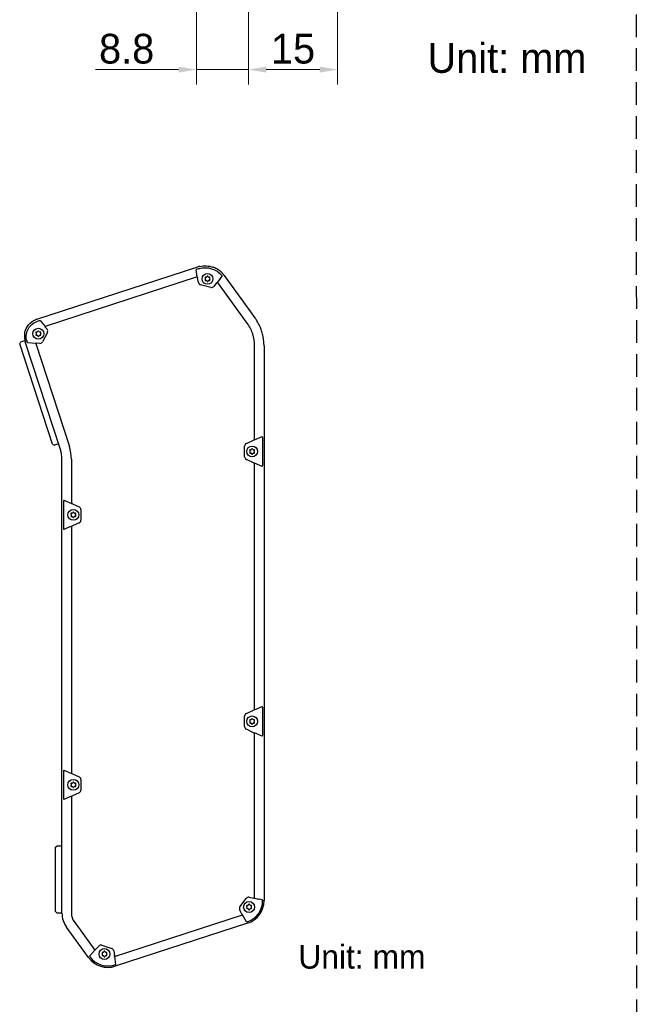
# Model space of a CAD drawing. Header units: millimetres. Extents: x 2329 to 5782, y 1296 to 2780.
# Tile 72 of 123: x 3597 to 3701, y 2016 to 2182. Entities that reach past the tile are written whole.
import ezdxf

# ---------------------------------------------------------------- set-up
doc = ezdxf.new("R2010")
doc.units = ezdxf.units.MM
doc.header["$LTSCALE"] = 0.3
doc.linetypes.add('DASHED', pattern=[19.05, 12.7, -6.35])
for name, color, linetype in [('00_COMPONENTS', 7, 'Continuous'), ('3D-LASER_DXF_DIMENSION', 7, 'Continuous'), ('50_ALL_DETAILS', 7, 'Continuous')]:
    doc.layers.add(name, color=color, linetype=linetype)
doc.styles.add('1）', font='兰亭黑 GBK.TTF', dxfattribs={"height": 5})
doc.styles.add('3', font='兰亭黑 GBK.TTF', dxfattribs={"height": 4})
doc.styles.add('尺寸值样式', font='兰亭黑 GBK.TTF', dxfattribs={"height": 4})
doc.dimstyles.new('1直线标注', dxfattribs={"dimtxt": 4, "dimasz": 3, "dimexe": 2.5, "dimexo": 0, "dimtad": 1, "dimdec": 1, "dimdsep": 46, "dimtxsty": '尺寸值样式', "dimcen": 0, "dimclrd": 8, "dimclre": 8, "dimclrt": 7, "dimadec": 0, "dimazin": 0, "dimtp": 0.001, "dimtm": 0.001, "dimtfac": 1, "dimtdec": 1, "dimtmove": 0, "dimatfit": 0, "dimldrblk": '_FILLED', "dimfxl": 1, "dimtolj": 1, "dimlwd": 15, "dimlwe": 15, "dimarcsym": 0})

# ---------------------------------------------------------------- blocks, each defined once
blk = doc.blocks.new('*D176')
at = {"layer": '3D-LASER_DXF_DIMENSION', "color": 8, "lineweight": 15}
for p, q in [((3635.74, 2297.67), (3635.74, 2170.62)), ((3650.74, 2297.67), (3650.74, 2170.62)), ((3647.74, 2173.12), (3638.74, 2173.12))]:
    blk.add_line(p, q, dxfattribs=at)
at = {"layer": '3D-LASER_DXF_DIMENSION', "color": 8}
for points in [[(3638.74, 2173.62), (3638.74, 2172.62), (3635.74, 2173.12)], [(3647.74, 2172.62), (3647.74, 2173.62), (3650.74, 2173.12)]]:
    blk.add_solid(points, dxfattribs=at)
at = {"layer": 'Defpoints', "color": 0}
for p in [(3635.74, 2297.67), (3650.74, 2297.67), (3635.74, 2173.12)]:
    blk.add_point(p, dxfattribs=at)
at = {"layer": '3D-LASER_DXF_DIMENSION', "color": 7, "insert": (3643.25, 2179.14), "char_height": 5, "attachment_point": 2, "style": '1）'}
blk.add_mtext('\\A1;15', dxfattribs=at)
blk = doc.blocks.new('_FILLED')
at = {"color": 0, "linetype": 'ByBlock'}
blk.add_solid([(0, 0), (-1, 0.167), (-1, -0.167)], dxfattribs=at)
blk = doc.blocks.new('*D180')
at = {"layer": '3D-LASER_DXF_DIMENSION', "color": 8, "lineweight": 15}
for p, q in [((3635.74, 2297.67), (3635.74, 2170.62)), ((3626.99, 2186.8), (3626.99, 2170.62)), ((3623.99, 2173.12), (3609.98, 2173.12)), ((3626.99, 2173.12), (3635.74, 2173.12)), ((3638.74, 2173.12), (3641.74, 2173.12))]:
    blk.add_line(p, q, dxfattribs=at)
at = {"layer": '3D-LASER_DXF_DIMENSION', "color": 8}
for points in [[(3623.99, 2172.62), (3623.99, 2173.62), (3626.99, 2173.12)], [(3638.74, 2173.62), (3638.74, 2172.62), (3635.74, 2173.12)]]:
    blk.add_solid(points, dxfattribs=at)
at = {"layer": 'Defpoints', "color": 0}
for p in [(3635.74, 2297.67), (3626.99, 2186.8), (3635.74, 2173.12)]:
    blk.add_point(p, dxfattribs=at)
at = {"layer": '3D-LASER_DXF_DIMENSION', "color": 7, "insert": (3610.6, 2179.14), "char_height": 5, "attachment_point": 1, "style": '1）'}
blk.add_mtext('\\A1;8.8', dxfattribs=at)

msp = doc.modelspace()

# ---------------------------------------------------------------- linework, layer by layer
at = {"linetype": 'DASHED'}
msp.add_line((3700.90012, 2742.48551), (3701.18917, 1327.85487), dxfattribs=at)
at = {"layer": '00_COMPONENTS'}
for p, q in [((3600.11632, 2131.11099), (3627.2121, 2139.91494)), ((3627.1326, 2138.23077), (3626.92153, 2139.43077)), ((3627.30425, 2139.62278), (3627.04835, 2139.53963)), ((3627.20499, 2139.91263), (3627.21212, 2139.91488)), ((3627.1326, 2138.23077), (3601.51564, 2129.90731)), ((3627.32352, 2137.28853), (3627.17427, 2138.05637)), ((3630.39171, 2137.23855), (3629.90997, 2136.64366)), ((3630.9778, 2137.9603), (3630.51876, 2137.36778)), ((3635.55261, 2130.43927), (3630.51876, 2137.36778)), ((3631.27996, 2138.35613), (3630.97675, 2137.95955)), ((3631.6744, 2138.46043), (3636.83396, 2131.3589)), ((3629.40941, 2136.47617), (3627.68686, 2136.90565)), ((3600.22361, 2130.78073), (3600.59445, 2130.90126)), ((3600.70716, 2130.89914), (3601.51564, 2129.90731)), ((3601.90951, 2128.90458), (3601.10355, 2127.32279)), ((3601.6091, 2129.74974), (3601.85892, 2129.42999)), ((3597.24622, 2127.00005), (3597.41702, 2127.33628)), ((3597.41702, 2127.33628), (3598.11418, 2127.56375)), ((3604.10272, 2109.20926), (3598.19125, 2127.32754)), ((3598.54685, 2127.13319), (3598.45328, 2127.41997)), ((3602.7674, 2110.07798), (3597.24622, 2127.00005)), ((3599.94946, 2127.05675), (3598.585, 2127.13111)), ((3599.94946, 2127.05675), (3605.61192, 2109.70167)), ((3600.64875, 2127.05489), (3600.12449, 2127.0732)), ((3636.77827, 2110.81779), (3636.77827, 2126.65768)), ((3638.36577, 2126.64646), (3638.36577, 2033.30688)), ((3635.39152, 2110.20422), (3636.60677, 2110.77091)), ((3636.77827, 2110.81779), (3638.05216, 2111.38237)), ((3638.13945, 2106.56885), (3638.13945, 2111.17396)), ((3602.7674, 2110.07798), (3603.10363, 2109.90718)), ((3603.80079, 2110.13465), (3603.10363, 2109.90718)), ((3635.10791, 2107.98376), (3635.10791, 2109.75905)), ((3604.36577, 2031.18442), (3604.36577, 2107.55497)), ((3605.95327, 2107.55497), (3605.95327, 2100.10582)), ((3636.60677, 2106.97191), (3635.39152, 2107.53859)), ((3638.05259, 2106.36026), (3636.77827, 2106.92502)), ((3636.77827, 2065.40113), (3636.77827, 2106.92502)), ((3604.67895, 2100.67059), (3605.95327, 2100.10582)), ((3604.59209, 2100.462), (3604.59209, 2095.94083)), ((3606.12476, 2100.05894), (3607.25002, 2099.53422)), ((3607.53363, 2099.08905), (3607.53363, 2097.31376)), ((3605.95327, 2096.29699), (3604.6794, 2095.73243)), ((3605.95327, 2096.29699), (3605.95327, 2054.68582)), ((3607.25002, 2096.86859), (3606.12476, 2096.34388)), ((3636.77827, 2065.40113), (3638.05216, 2065.9657)), ((3635.10791, 2062.5671), (3635.10791, 2064.34238)), ((3635.39152, 2064.78756), (3636.60677, 2065.35424)), ((3638.13945, 2061.15218), (3638.13945, 2065.75729)), ((3636.60677, 2061.55524), (3635.39152, 2062.12193)), ((3638.05259, 2060.94359), (3636.77827, 2061.50836)), ((3636.77827, 2033.7044), (3636.77827, 2061.50836)), ((3604.59209, 2055.042), (3604.59209, 2050.52083)), ((3604.67895, 2055.25059), (3605.95327, 2054.68582)), ((3606.12476, 2054.63894), (3607.25002, 2054.11422)), ((3607.53363, 2053.66905), (3607.53363, 2051.89376)), ((3607.25002, 2051.44859), (3606.12476, 2050.92388)), ((3605.95327, 2050.87699), (3604.67938, 2050.31242)), ((3605.95327, 2050.87699), (3605.95327, 2031.18442)), ((3603.26577, 2042.27474), (3603.53244, 2042.54141)), ((3603.26577, 2031.47474), (3603.26577, 2042.27474)), ((3603.53244, 2042.54141), (3604.36577, 2042.54141)), ((3634.3164, 2032.24264), (3635.35988, 2033.67888)), ((3635.85099, 2033.87233), (3636.60677, 2033.72542)), ((3636.75964, 2033.7068), (3636.77827, 2033.7044)), ((3638.13111, 2033.30688), (3638.36577, 2033.30688)), ((3603.26577, 2031.47474), (3603.53244, 2031.20807)), ((3604.36577, 2031.20807), (3603.53244, 2031.20807)), ((3634.65607, 2031.04487), (3634.28417, 2031.71579)), ((3606.41401, 2029.76639), (3609.89595, 2024.97391)), ((3613.20792, 2023.89562), (3634.72905, 2030.88826)), ((3635.60184, 2029.50266), (3613.31984, 2022.2628)), ((3634.66452, 2031.02649), (3634.65607, 2031.04487)), ((3635.39616, 2029.74083), (3634.72905, 2030.88826)), ((3608.84771, 2023.71588), (3605.1297, 2028.83328)), ((3609.02788, 2024.01697), (3609.89595, 2024.97391)), ((3610.00748, 2025.078), (3610.02234, 2025.09171)), ((3610.02234, 2025.09171), (3610.54591, 2025.65317)), ((3611.05694, 2025.78533), (3612.74533, 2025.23674)), ((3613.08108, 2024.82945), (3613.17491, 2024.06522)), ((3613.20444, 2023.91409), (3613.20792, 2023.89562)), ((3613.20792, 2023.89562), (3613.34343, 2022.5677))]:
    msp.add_line(p, q, dxfattribs=at)
for centre in [(3628.85244, 2137.91141), (3600.38577, 2128.68474), (3636.36577, 2108.87141), (3606.27577, 2098.20141), (3636.36577, 2063.45474), (3606.27577, 2052.78141), (3635.85577, 2032.22141), (3611.51244, 2024.31474)]:
    msp.add_circle(centre, 0.91667, dxfattribs=at)
for centre, radius, start, end in [((3628.44023, 2136.1056), 4.00242, 102.9317777, 107.8692191), ((3628.43885, 2136.10651), 4.00154, 68.5453303, 70.4983253), ((3628.43535, 2136.10015), 4.00874, 57.4601954, 68.5319716), ((3628.44005, 2136.10916), 3.99861, 56.6296425, 57.4475446), ((3628.43201, 2136.09927), 4.0113, 44.2987081, 56.6113824), ((3628.43935, 2136.10815), 3.99984, 44.1097077, 44.2811862), ((3628.43894, 2136.10776), 4.00041, 41.7310074, 44.1096124), ((3628.44032, 2136.109), 3.99856, 40.7368946, 41.7308724), ((3640.2806, 2141.27985), 13.49692, 193.0563449, 193.8175441), ((3627.80569, 2137.38226), 0.49119, 191, 256), ((3628.3948, 2137.91141), 0.12406, 325.3043116, 34.6956884), ((3628.60042, 2138.34792), 0.16264, 267.192501, 332.8074989), ((3628.60554, 2137.48376), 0.15406, 26.7657738, 93.2342262), ((3629.09934, 2138.33905), 0.15406, 206.7657738, 273.2342262), ((3629.08125, 2137.51509), 0.12406, 85.3043116, 154.6956884), ((3629.35648, 2137.91141), 0.16264, 147.1925011, 212.807499), ((3620.79402, 2146.80211), 13.54907, 315.1020293, 315.8683727), ((3628.44134, 2136.10989), 3.9972, 40.3968801, 40.7368558), ((3628.43921, 2136.10809), 3.99999, 38.9928787, 40.3966923), ((3628.43713, 2136.1064), 4.00267, 38.4250243, 38.9929965), ((3628.43669, 2136.10604), 4.00324, 37.5356633, 38.4250279), ((3628.43803, 2136.10707), 4.00155, 36.0232739, 37.5357535), ((3629.52824, 2136.95277), 0.49119, 256, 321), ((3601.04453, 2128.25483), 3.00321, 110.071508, 112.069778), ((3601.04302, 2128.259), 2.99877, 108.0007211, 110.0717584), ((3630.36868, 2126.65797), 7.99366, 35.8380739, 36.0210468), ((3630.36639, 2126.65632), 7.99648, 35.5876558, 35.8380703), ((3630.35917, 2126.65119), 8.00534, 34.1854234, 35.5874537), ((3630.35159, 2126.64613), 8.01446, 29.195502, 34.1848299), ((3630.3478, 2126.64475), 8.01843, 22.6450918, 29.190958), ((3601.04469, 2128.2576), 3.00141, 168.8466218, 171.1149506), ((3600.13375, 2129.12125), 0.16264, 267.192501, 332.8074989), ((3600.63267, 2129.11239), 0.15406, 206.7657738, 273.2342262), ((3589.86822, 2122.89248), 13.59671, 30.2870521, 31.0590782), ((3601.47186, 2129.12758), 0.49119, 333, 38), ((3630.34844, 2126.64565), 8.0175, 17.0831346, 22.640883), ((3630.35191, 2126.64695), 8.0138, 15.7830281, 17.0815726), ((3630.34564, 2126.64545), 8.02024, 9.92198, 15.781131), ((3601.06586, 2128.25837), 3.02221, 171.1913184, 191.0691964), ((3601.04193, 2128.25777), 2.99861, 191.1456236, 195.4315954), ((3601.05055, 2128.2602), 3.00756, 195.4326551, 197.1701261), ((3601.05491, 2128.26153), 3.01212, 197.1698663, 198.0638639), ((3601.06601, 2128.18723), 2.72305, 192.1713752, 196.3655674), ((3599.92814, 2128.68474), 0.12406, 325.3043116, 34.6956884), ((3600.13887, 2128.2571), 0.15406, 26.7657738, 93.2342262), ((3600.61459, 2128.28842), 0.12406, 85.3043116, 154.6956884), ((3600.66589, 2127.54579), 0.49119, 268, 333), ((3600.88981, 2128.68474), 0.16264, 147.1925011, 212.807499), ((3630.35051, 2126.64658), 8.01525, 8.8881778, 9.9200417), ((3630.34328, 2126.64584), 8.02251, 2.0733993, 8.8854006), ((3598.73981, 2140.86915), 13.86527, 275.0050401, 275.7315109), ((3630.34207, 2126.64633), 8.0237, 0.0009939, 2.069585), ((3640.30459, 2097.5818), 13.69768, 104.9181397, 105.6618271), ((3599.03244, 2107.55497), 5.33333, 0, 18.07), ((3599.03244, 2107.55497), 6.92083, 0, 18.07), ((3635.5991, 2109.75905), 0.49119, 115, 180), ((3636.11375, 2109.30792), 0.16264, 267.192501, 332.8074989), ((3636.61267, 2109.29905), 0.15406, 206.7657738, 273.2342262), ((3636.86981, 2108.87141), 0.16264, 147.1925011, 212.807499), ((3635.5991, 2107.98376), 0.49119, 180, 245), ((3635.90814, 2108.87141), 0.12406, 325.3043116, 34.6956884), ((3636.11887, 2108.44376), 0.15406, 26.7657738, 93.2342262), ((3636.59459, 2108.47509), 0.12406, 85.3043116, 154.6956884), ((3640.31405, 2120.19564), 13.73357, 254.3391448, 255.0808884), ((3602.41749, 2086.83521), 13.73357, 74.3391448, 75.0808884), ((3607.04244, 2099.08905), 0.49119, 0, 65), ((3605.81814, 2098.20141), 0.12406, 325.3043116, 34.6956884), ((3606.02375, 2098.63792), 0.16264, 267.192501, 332.8074989), ((3606.02887, 2097.77376), 0.15406, 26.7657738, 93.2342262), ((3606.52267, 2098.62905), 0.15406, 206.7657738, 273.2342262), ((3606.50459, 2097.80509), 0.12406, 85.3043116, 154.6956884), ((3606.77981, 2098.20141), 0.16264, 147.1925011, 212.807499), ((3602.42695, 2109.53299), 13.69768, 284.9181397, 285.6618271), ((3607.04244, 2097.31376), 0.49119, 295, 0), ((3635.5991, 2064.34238), 0.49119, 115, 180), ((3640.30459, 2052.16513), 13.69768, 104.9181397, 105.6618271), ((3635.5991, 2062.5671), 0.49119, 180, 245), ((3635.90814, 2063.45474), 0.12406, 325.3043116, 34.6956884), ((3636.11375, 2063.89125), 0.16264, 267.192501, 332.8074989), ((3636.11887, 2063.0271), 0.15406, 26.7657738, 93.2342262), ((3636.61267, 2063.88239), 0.15406, 206.7657738, 273.2342262), ((3636.59459, 2063.05842), 0.12406, 85.3043116, 154.6956884), ((3636.86981, 2063.45474), 0.16264, 147.1925011, 212.807499), ((3640.31405, 2074.77898), 13.73357, 254.3391448, 255.0808884), ((3602.41749, 2041.41521), 13.73357, 74.3391448, 75.0808884), ((3605.81814, 2052.78141), 0.12406, 325.3043116, 34.6956884), ((3606.02375, 2053.21792), 0.16264, 267.192501, 332.8074989), ((3606.52267, 2053.20905), 0.15406, 206.7657738, 273.2342262), ((3606.77981, 2052.78141), 0.16264, 147.1925011, 212.807499), ((3607.04244, 2053.66905), 0.49119, 0, 65), ((3606.02887, 2052.35376), 0.15406, 26.7657738, 93.2342262), ((3606.50459, 2052.38509), 0.12406, 85.3043116, 154.6956884), ((3607.04244, 2051.89376), 0.49119, 295, 0), ((3602.42695, 2064.11299), 13.69768, 284.9181397, 285.6618271), ((3635.75727, 2033.39016), 0.49119, 79, 144), ((3634.36577, 2033.30688), 3.76577, 288, 0), ((3634.36577, 2033.30688), 4, 288, 0), ((3634.98949, 2019.81263), 14.00648, 82.7395037, 83.3694483), ((3682.68388, 2247.64162), 218.8069, 257.8893883, 258.109679), ((3611.2239, 1908.70479), 127.58121, 77.8478214, 78.0681123), ((3608.36577, 2031.18442), 4, 180, 216), ((3608.36577, 2031.18442), 2.4125, 180, 216), ((3634.71378, 2031.95392), 0.49119, 144, 209), ((3635.39814, 2032.22141), 0.12406, 325.3043116, 34.6956884), ((3635.60375, 2032.65792), 0.16264, 267.192501, 332.8074989), ((3635.60887, 2031.79376), 0.15406, 26.7657738, 93.2342262), ((3636.10267, 2032.64905), 0.15406, 206.7657738, 273.2342262), ((3636.08459, 2031.82509), 0.12406, 85.3043116, 154.6956884), ((3636.35981, 2032.22141), 0.16264, 147.1925011, 212.807499), ((3647.06623, 2036.7322), 13.65128, 204.7059348, 205.3462249), ((3619.26626, 2015.04643), 13.65128, 132.7059348, 133.3462249), ((3610.90515, 2025.31818), 0.49119, 72, 137), ((3611.26042, 2024.75125), 0.16264, 267.192501, 332.8074989), ((3611.75934, 2024.74239), 0.15406, 206.7657738, 273.2342262), ((3612.59355, 2024.76959), 0.49119, 7, 72), ((3612.08378, 2026.06702), 4, 216, 288), ((3612.08378, 2026.06702), 3.76972, 216, 288), ((3611.0548, 2024.31474), 0.12406, 325.3043116, 34.6956884), ((3611.26554, 2023.8871), 0.15406, 26.7657738, 93.2342262), ((3611.74125, 2023.91842), 0.12406, 85.3043116, 154.6956884), ((3612.01648, 2024.31474), 0.16264, 147.1925011, 212.807499), ((3599.44329, 2021.30406), 14.00648, 10.7395037, 11.3694483)]:
    msp.add_arc(centre, radius, start, end, dxfattribs=at)
for points in [[(3627.04835, 2139.53963), (3626.99531, 2139.52257), (3626.94538, 2139.48112), (3626.92153, 2139.43077)], [(3627.30425, 2139.62278), (3627.3629, 2139.63998), (3627.42157, 2139.65718), (3627.48071, 2139.67264)], [(3627.54452, 2140.0065), (3628.27026, 2140.17312), (3629.0728, 2140.12707), (3629.77471, 2139.87849)], [(3628.45848, 2138.04657), (3628.46772, 2138.0271), (3628.4805, 2138.00558), (3628.49681, 2137.98203)], [(3628.49681, 2137.84079), (3628.4805, 2137.81724), (3628.46772, 2137.79572), (3628.45848, 2137.77625)], [(3628.53817, 2137.63783), (3628.55544, 2137.63643), (3628.575, 2137.63634), (3628.59684, 2137.63757)], [(3628.59245, 2138.18547), (3628.5724, 2138.18646), (3628.55433, 2138.1863), (3628.53825, 2138.18499)], [(3628.74309, 2137.55314), (3628.75291, 2137.53366), (3628.76274, 2137.51681), (3628.77256, 2137.50258)], [(3628.77253, 2138.3202), (3628.76338, 2138.30694), (3628.75423, 2138.29141), (3628.74508, 2138.2736)], [(3628.96179, 2138.26967), (3628.95196, 2138.28915), (3628.94214, 2138.30601), (3628.93231, 2138.32024)], [(3628.93233, 2137.50261), (3628.94459, 2137.52036), (3628.95684, 2137.5422), (3628.9691, 2137.56811)], [(3629.09141, 2137.63873), (3629.12003, 2137.63638), (3629.1451, 2137.63608), (3629.16663, 2137.63783)], [(3629.1667, 2138.18498), (3629.14943, 2138.18639), (3629.12987, 2138.18648), (3629.10803, 2138.18524)], [(3629.21978, 2137.99953), (3629.23062, 2138.01634), (3629.23949, 2138.03202), (3629.24639, 2138.04656)], [(3629.24639, 2137.77624), (3629.23949, 2137.79079), (3629.23062, 2137.80647), (3629.21978, 2137.82329)], [(3600.59426, 2130.90119), (3600.62503, 2130.90306), (3600.65512, 2130.91503), (3600.68221, 2130.92974)], [(3600.12578, 2128.95881), (3600.10573, 2128.95979), (3600.08767, 2128.95963), (3600.07158, 2128.95832)], [(3600.30587, 2129.09353), (3600.29672, 2129.08027), (3600.28757, 2129.06474), (3600.27841, 2129.04693)], [(3600.49512, 2129.04301), (3600.48529, 2129.06249), (3600.47547, 2129.07934), (3600.46564, 2129.09357)], [(3600.70004, 2128.95832), (3600.68276, 2128.95972), (3600.66321, 2128.95981), (3600.64136, 2128.95858)], [(3599.99181, 2128.81991), (3600.00106, 2128.80043), (3600.01383, 2128.77891), (3600.03014, 2128.75536)], [(3600.03014, 2128.61412), (3600.01383, 2128.59057), (3600.00106, 2128.56906), (3599.99181, 2128.54958)], [(3600.07151, 2128.41116), (3600.08878, 2128.40976), (3600.10833, 2128.40967), (3600.13018, 2128.41091)], [(3600.27642, 2128.32647), (3600.28624, 2128.30699), (3600.29607, 2128.29014), (3600.30589, 2128.27591)], [(3600.46567, 2128.27594), (3600.47792, 2128.2937), (3600.49017, 2128.31553), (3600.50243, 2128.34145)], [(3600.62474, 2128.41206), (3600.65336, 2128.40971), (3600.67844, 2128.40941), (3600.69996, 2128.41116)], [(3600.75311, 2128.77286), (3600.76395, 2128.78968), (3600.77282, 2128.80535), (3600.77972, 2128.81989)], [(3600.77973, 2128.54958), (3600.77282, 2128.56412), (3600.76395, 2128.5798), (3600.75311, 2128.59662)], [(3638.13945, 2111.17396), (3638.13952, 2111.24927), (3638.11866, 2111.347), (3638.05216, 2111.38237)], [(3635.97181, 2109.00657), (3635.98106, 2108.9871), (3635.99383, 2108.96558), (3636.01014, 2108.94203)], [(3636.10578, 2109.14547), (3636.08573, 2109.14646), (3636.06767, 2109.1463), (3636.05158, 2109.14499)], [(3636.28587, 2109.2802), (3636.27672, 2109.26694), (3636.26757, 2109.25141), (3636.25841, 2109.2336)], [(3636.47512, 2109.22967), (3636.46529, 2109.24915), (3636.45547, 2109.26601), (3636.44564, 2109.28024)], [(3636.68004, 2109.14498), (3636.66276, 2109.14639), (3636.64321, 2109.14648), (3636.62136, 2109.14524)], [(3636.73311, 2108.95953), (3636.74395, 2108.97634), (3636.75282, 2108.99202), (3636.75972, 2109.00656)], [(3636.01014, 2108.80079), (3635.99383, 2108.77724), (3635.98106, 2108.75572), (3635.97181, 2108.73625)], [(3636.05151, 2108.59783), (3636.06878, 2108.59643), (3636.08833, 2108.59634), (3636.11018, 2108.59757)], [(3636.25642, 2108.51314), (3636.26624, 2108.49366), (3636.27607, 2108.47681), (3636.28589, 2108.46258)], [(3636.44567, 2108.46261), (3636.45792, 2108.48036), (3636.47017, 2108.5022), (3636.48243, 2108.52811)], [(3636.60474, 2108.59873), (3636.63336, 2108.59638), (3636.65844, 2108.59608), (3636.67996, 2108.59783)], [(3636.75973, 2108.73624), (3636.75282, 2108.75079), (3636.74395, 2108.76647), (3636.73311, 2108.78329)], [(3638.05259, 2106.36026), (3638.12304, 2106.38689), (3638.13943, 2106.49353), (3638.13945, 2106.56885)], [(3604.67895, 2100.67059), (3604.6085, 2100.64396), (3604.59211, 2100.53732), (3604.59209, 2100.462)], [(3605.88181, 2098.33657), (3605.89106, 2098.3171), (3605.90383, 2098.29558), (3605.92014, 2098.27203)], [(3605.92014, 2098.13079), (3605.90383, 2098.10724), (3605.89106, 2098.08572), (3605.88181, 2098.06625)], [(3605.96151, 2097.92783), (3605.97878, 2097.92643), (3605.99833, 2097.92634), (3606.02018, 2097.92757)], [(3606.01578, 2098.47547), (3605.99573, 2098.47646), (3605.97767, 2098.4763), (3605.96158, 2098.47499)], [(3606.16642, 2097.84314), (3606.17624, 2097.82366), (3606.18607, 2097.80681), (3606.19589, 2097.79258)], [(3606.19587, 2098.6102), (3606.18672, 2098.59694), (3606.17757, 2098.58141), (3606.16841, 2098.5636)], [(3606.38512, 2098.55967), (3606.37529, 2098.57915), (3606.36547, 2098.59601), (3606.35564, 2098.61024)], [(3606.35567, 2097.79261), (3606.36792, 2097.81036), (3606.38017, 2097.8322), (3606.39243, 2097.85811)], [(3606.51474, 2097.92873), (3606.54336, 2097.92638), (3606.56844, 2097.92608), (3606.58996, 2097.92783)], [(3606.59004, 2098.47498), (3606.57276, 2098.47639), (3606.55321, 2098.47648), (3606.53136, 2098.47524)], [(3606.64311, 2098.28953), (3606.65395, 2098.30634), (3606.66282, 2098.32202), (3606.66972, 2098.33656)], [(3606.66973, 2098.06624), (3606.66282, 2098.08079), (3606.65395, 2098.09647), (3606.64311, 2098.11329)], [(3604.59209, 2095.94083), (3604.59201, 2095.86551), (3604.61289, 2095.76777), (3604.6794, 2095.73243)], [(3638.13945, 2065.75729), (3638.13952, 2065.83261), (3638.11866, 2065.93033), (3638.05216, 2065.9657)], [(3635.97181, 2063.58991), (3635.98106, 2063.57043), (3635.99383, 2063.54891), (3636.01014, 2063.52536)], [(3636.01014, 2063.38412), (3635.99383, 2063.36057), (3635.98106, 2063.33906), (3635.97181, 2063.31958)], [(3636.05151, 2063.18116), (3636.06878, 2063.17976), (3636.08833, 2063.17967), (3636.11018, 2063.18091)], [(3636.10578, 2063.72881), (3636.08573, 2063.72979), (3636.06767, 2063.72963), (3636.05158, 2063.72832)], [(3636.25642, 2063.09647), (3636.26624, 2063.07699), (3636.27607, 2063.06014), (3636.28589, 2063.04591)], [(3636.28587, 2063.86353), (3636.27672, 2063.85027), (3636.26757, 2063.83474), (3636.25841, 2063.81693)], [(3636.47512, 2063.81301), (3636.46529, 2063.83249), (3636.45547, 2063.84934), (3636.44564, 2063.86357)], [(3636.44567, 2063.04594), (3636.45792, 2063.0637), (3636.47017, 2063.08553), (3636.48243, 2063.11145)], [(3636.60474, 2063.18206), (3636.63336, 2063.17971), (3636.65844, 2063.17941), (3636.67996, 2063.18116)], [(3636.68004, 2063.72832), (3636.66276, 2063.72972), (3636.64321, 2063.72981), (3636.62136, 2063.72858)], [(3636.73311, 2063.54286), (3636.74395, 2063.55968), (3636.75282, 2063.57535), (3636.75972, 2063.58989)], [(3636.75973, 2063.31958), (3636.75282, 2063.33412), (3636.74395, 2063.3498), (3636.73311, 2063.36662)], [(3638.05259, 2060.94359), (3638.12304, 2060.97023), (3638.13943, 2061.07686), (3638.13945, 2061.15218)], [(3604.67895, 2055.25059), (3604.6085, 2055.22396), (3604.59211, 2055.11732), (3604.59209, 2055.042)], [(3605.88181, 2052.91657), (3605.89106, 2052.8971), (3605.90383, 2052.87558), (3605.92014, 2052.85203)], [(3605.92014, 2052.71079), (3605.90383, 2052.68724), (3605.89106, 2052.66572), (3605.88181, 2052.64625)], [(3606.01578, 2053.05547), (3605.99573, 2053.05646), (3605.97767, 2053.0563), (3605.96158, 2053.05499)], [(3606.19587, 2053.1902), (3606.18672, 2053.17694), (3606.17757, 2053.16141), (3606.16841, 2053.1436)], [(3606.38512, 2053.13967), (3606.37529, 2053.15915), (3606.36547, 2053.17601), (3606.35564, 2053.19024)], [(3606.59004, 2053.05498), (3606.57276, 2053.05639), (3606.55321, 2053.05648), (3606.53136, 2053.05524)], [(3606.64311, 2052.86953), (3606.65395, 2052.88634), (3606.66282, 2052.90202), (3606.66972, 2052.91656)], [(3606.66973, 2052.64624), (3606.66282, 2052.66079), (3606.65395, 2052.67647), (3606.64311, 2052.69329)], [(3605.96151, 2052.50783), (3605.97878, 2052.50643), (3605.99833, 2052.50634), (3606.02018, 2052.50757)], [(3606.16642, 2052.42314), (3606.17624, 2052.40366), (3606.18607, 2052.38681), (3606.19589, 2052.37258)], [(3606.35567, 2052.37261), (3606.36792, 2052.39036), (3606.38017, 2052.4122), (3606.39243, 2052.43811)], [(3606.51474, 2052.50873), (3606.54336, 2052.50638), (3606.56844, 2052.50608), (3606.58996, 2052.50783)], [(3604.59209, 2050.52083), (3604.59201, 2050.44551), (3604.61288, 2050.34778), (3604.67938, 2050.31242)], [(3638.08089, 2033.42715), (3638.11556, 2033.40098), (3638.12742, 2033.35017), (3638.13111, 2033.30688)], [(3635.46181, 2032.35657), (3635.47106, 2032.3371), (3635.48383, 2032.31558), (3635.50014, 2032.29203)], [(3635.50014, 2032.15079), (3635.48383, 2032.12724), (3635.47106, 2032.10572), (3635.46181, 2032.08625)], [(3635.54151, 2031.94783), (3635.55878, 2031.94643), (3635.57833, 2031.94634), (3635.60018, 2031.94757)], [(3635.59578, 2032.49547), (3635.57573, 2032.49646), (3635.55767, 2032.4963), (3635.54158, 2032.49499)], [(3635.74642, 2031.86314), (3635.75624, 2031.84366), (3635.76607, 2031.82681), (3635.77589, 2031.81258)], [(3635.77587, 2032.6302), (3635.76672, 2032.61694), (3635.75757, 2032.60141), (3635.74841, 2032.5836)], [(3635.96512, 2032.57967), (3635.95529, 2032.59915), (3635.94547, 2032.61601), (3635.93564, 2032.63024)], [(3635.93567, 2031.81261), (3635.94792, 2031.83036), (3635.96017, 2031.8522), (3635.97243, 2031.87811)], [(3636.09474, 2031.94873), (3636.12336, 2031.94638), (3636.14844, 2031.94608), (3636.16996, 2031.94783)], [(3636.17004, 2032.49498), (3636.15276, 2032.49639), (3636.13321, 2032.49648), (3636.11136, 2032.49524)], [(3636.22311, 2032.30953), (3636.23395, 2032.32634), (3636.24282, 2032.34202), (3636.24972, 2032.35656)], [(3636.24973, 2032.08624), (3636.24282, 2032.10079), (3636.23395, 2032.11647), (3636.22311, 2032.13329)], [(3635.52927, 2029.72598), (3635.48605, 2029.7148), (3635.43384, 2029.71689), (3635.39616, 2029.74083)], [(3611.25245, 2024.58881), (3611.2324, 2024.58979), (3611.21433, 2024.58963), (3611.19825, 2024.58832)], [(3611.43253, 2024.72353), (3611.42338, 2024.71027), (3611.41423, 2024.69474), (3611.40508, 2024.67693)], [(3611.62179, 2024.67301), (3611.61196, 2024.69249), (3611.60214, 2024.70934), (3611.59231, 2024.72357)], [(3611.8267, 2024.58832), (3611.80943, 2024.58972), (3611.78987, 2024.58981), (3611.76803, 2024.58858)], [(3609.03466, 2023.85171), (3609.00546, 2023.89848), (3608.98073, 2023.98838), (3609.02788, 2024.01697)], [(3611.11848, 2024.44991), (3611.12772, 2024.43043), (3611.1405, 2024.40891), (3611.15681, 2024.38536)], [(3611.15681, 2024.24412), (3611.1405, 2024.22057), (3611.12772, 2024.19906), (3611.11848, 2024.17958)], [(3611.19817, 2024.04116), (3611.21544, 2024.03976), (3611.235, 2024.03967), (3611.25684, 2024.04091)], [(3611.40309, 2023.95647), (3611.41291, 2023.93699), (3611.42274, 2023.92014), (3611.43256, 2023.90591)], [(3611.59233, 2023.90594), (3611.60459, 2023.9237), (3611.61684, 2023.94553), (3611.6291, 2023.97145)], [(3611.75141, 2024.04206), (3611.78003, 2024.03971), (3611.8051, 2024.03941), (3611.82663, 2024.04116)], [(3611.87978, 2024.40286), (3611.89062, 2024.41968), (3611.89949, 2024.43535), (3611.90639, 2024.44989)], [(3611.90639, 2024.17958), (3611.89949, 2024.19412), (3611.89062, 2024.2098), (3611.87978, 2024.22662)], [(3613.34343, 2022.5677), (3613.32659, 2022.52863), (3613.28767, 2022.49898), (3613.2485, 2022.48238)]]:
    msp.add_open_spline(points, degree=3, dxfattribs=at)
for points, knots in [([(3627.48071, 2139.67264), (3628.13908, 2139.84472), (3629.57851, 2139.81022), (3630.79049, 2139.02957), (3631.23608, 2138.5152)], [0, 0, 0, 0, 0.499981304, 1, 1, 1, 1]), ([(3628.53825, 2138.18499), (3628.49158, 2138.1812), (3628.43158, 2138.15436), (3628.43837, 2138.08895), (3628.45848, 2138.04657)], [0, 0, 0, 0, 0.499726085, 1, 1, 1, 1]), ([(3628.45848, 2137.77625), (3628.43837, 2137.73387), (3628.43158, 2137.66848), (3628.49155, 2137.64163), (3628.53817, 2137.63783)], [0, 0, 0, 0, 0.500418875, 1, 1, 1, 1]), ([(3628.93231, 2138.32024), (3628.90569, 2138.3588), (3628.85243, 2138.39736), (3628.79917, 2138.35878), (3628.77253, 2138.3202)], [0, 0, 0, 0, 0.49991013, 1, 1, 1, 1]), ([(3628.77256, 2137.50258), (3628.79919, 2137.46402), (3628.85244, 2137.42546), (3628.9057, 2137.46403), (3628.93233, 2137.50261)], [0, 0, 0, 0, 0.499929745, 1, 1, 1, 1]), ([(3629.16663, 2137.63783), (3629.21329, 2137.64161), (3629.27329, 2137.66846), (3629.26651, 2137.73387), (3629.24639, 2137.77624)], [0, 0, 0, 0, 0.499717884, 1, 1, 1, 1]), ([(3629.24639, 2138.04656), (3629.26651, 2138.08894), (3629.27329, 2138.15434), (3629.21332, 2138.18119), (3629.1667, 2138.18498)], [0, 0, 0, 0, 0.500435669, 1, 1, 1, 1]), ([(3631.23608, 2138.5152), (3631.24535, 2138.50337), (3631.27657, 2138.46628), (3631.32054, 2138.36403), (3631.27996, 2138.35613)], [0, 0, 0, 0, 0.266617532, 1, 1, 1, 1]), ([(3598.09997, 2128.83818), (3598.19485, 2129.31938), (3598.63151, 2130.24904), (3599.4617, 2130.85374), (3599.91612, 2131.03798)], [0, 0, 0, 0, 0.50005489, 1, 1, 1, 1]), ([(3598.40417, 2127.61311), (3598.26658, 2128.25085), (3598.47409, 2129.67907), (3599.60327, 2130.57915), (3600.22361, 2130.78073)], [0, 0, 0, 0, 0.500053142, 1, 1, 1, 1]), ([(3600.68221, 2130.92974), (3600.68346, 2130.92224), (3600.68629, 2130.90855), (3600.70085, 2130.89756), (3600.70716, 2130.89914)], [0, 0, 0, 0, 0.539205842, 1, 1, 1, 1]), ([(3600.07158, 2128.95832), (3600.02492, 2128.95454), (3599.96491, 2128.92769), (3599.9717, 2128.86228), (3599.99181, 2128.81991)], [0, 0, 0, 0, 0.499726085, 1, 1, 1, 1]), ([(3600.46564, 2129.09357), (3600.43902, 2129.13213), (3600.38576, 2129.17069), (3600.3325, 2129.13212), (3600.30587, 2129.09353)], [0, 0, 0, 0, 0.49991013, 1, 1, 1, 1]), ([(3600.77972, 2128.81989), (3600.79984, 2128.86227), (3600.80663, 2128.92767), (3600.74666, 2128.95452), (3600.70004, 2128.95832)], [0, 0, 0, 0, 0.500435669, 1, 1, 1, 1]), ([(3636.77827, 2126.65768), (3636.77876, 2127.32852), (3636.56732, 2128.67875), (3635.94658, 2129.89639), (3635.55261, 2130.43927)], [0, 0, 0, 0, 0.50002913, 1, 1, 1, 1]), ([(3599.99181, 2128.54958), (3599.9717, 2128.50721), (3599.96491, 2128.44181), (3600.02488, 2128.41496), (3600.07151, 2128.41116)], [0, 0, 0, 0, 0.500418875, 1, 1, 1, 1]), ([(3600.30589, 2128.27591), (3600.33252, 2128.23735), (3600.38578, 2128.19879), (3600.43903, 2128.23736), (3600.46567, 2128.27594)], [0, 0, 0, 0, 0.499929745, 1, 1, 1, 1]), ([(3600.69996, 2128.41116), (3600.74662, 2128.41495), (3600.80663, 2128.44179), (3600.79984, 2128.5072), (3600.77973, 2128.54958)], [0, 0, 0, 0, 0.499717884, 1, 1, 1, 1]), ([(3598.585, 2127.13111), (3598.58265, 2127.1369), (3598.56573, 2127.14183), (3598.55351, 2127.13635), (3598.54685, 2127.13319)], [0, 0, 0, 0, 0.458758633, 1, 1, 1, 1]), ([(3636.05158, 2109.14499), (3636.00492, 2109.1412), (3635.94491, 2109.11436), (3635.9517, 2109.04895), (3635.97181, 2109.00657)], [0, 0, 0, 0, 0.499726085, 1, 1, 1, 1]), ([(3636.44564, 2109.28024), (3636.41902, 2109.3188), (3636.36576, 2109.35736), (3636.3125, 2109.31878), (3636.28587, 2109.2802)], [0, 0, 0, 0, 0.49991013, 1, 1, 1, 1]), ([(3636.75972, 2109.00656), (3636.77984, 2109.04894), (3636.78663, 2109.11434), (3636.72666, 2109.14119), (3636.68004, 2109.14498)], [0, 0, 0, 0, 0.500435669, 1, 1, 1, 1]), ([(3635.97181, 2108.73625), (3635.9517, 2108.69387), (3635.94491, 2108.62848), (3636.00488, 2108.60163), (3636.05151, 2108.59783)], [0, 0, 0, 0, 0.500418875, 1, 1, 1, 1]), ([(3636.28589, 2108.46258), (3636.31252, 2108.42402), (3636.36578, 2108.38546), (3636.41903, 2108.42403), (3636.44567, 2108.46261)], [0, 0, 0, 0, 0.499929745, 1, 1, 1, 1]), ([(3636.67996, 2108.59783), (3636.72662, 2108.60161), (3636.78663, 2108.62846), (3636.77984, 2108.69387), (3636.75973, 2108.73624)], [0, 0, 0, 0, 0.499717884, 1, 1, 1, 1]), ([(3605.96158, 2098.47499), (3605.91492, 2098.4712), (3605.85491, 2098.44436), (3605.8617, 2098.37895), (3605.88181, 2098.33657)], [0, 0, 0, 0, 0.499726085, 1, 1, 1, 1]), ([(3605.88181, 2098.06625), (3605.8617, 2098.02387), (3605.85491, 2097.95848), (3605.91488, 2097.93163), (3605.96151, 2097.92783)], [0, 0, 0, 0, 0.500418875, 1, 1, 1, 1]), ([(3606.35564, 2098.61024), (3606.32902, 2098.6488), (3606.27576, 2098.68736), (3606.2225, 2098.64878), (3606.19587, 2098.6102)], [0, 0, 0, 0, 0.49991013, 1, 1, 1, 1]), ([(3606.19589, 2097.79258), (3606.22252, 2097.75402), (3606.27578, 2097.71546), (3606.32903, 2097.75403), (3606.35567, 2097.79261)], [0, 0, 0, 0, 0.499929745, 1, 1, 1, 1]), ([(3606.58996, 2097.92783), (3606.63662, 2097.93161), (3606.69663, 2097.95846), (3606.68984, 2098.02387), (3606.66973, 2098.06624)], [0, 0, 0, 0, 0.499717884, 1, 1, 1, 1]), ([(3606.66972, 2098.33656), (3606.68984, 2098.37894), (3606.69663, 2098.44434), (3606.63666, 2098.47119), (3606.59004, 2098.47498)], [0, 0, 0, 0, 0.500435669, 1, 1, 1, 1]), ([(3636.05158, 2063.72832), (3636.00492, 2063.72454), (3635.94491, 2063.69769), (3635.9517, 2063.63228), (3635.97181, 2063.58991)], [0, 0, 0, 0, 0.499726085, 1, 1, 1, 1]), ([(3635.97181, 2063.31958), (3635.9517, 2063.27721), (3635.94491, 2063.21181), (3636.00488, 2063.18496), (3636.05151, 2063.18116)], [0, 0, 0, 0, 0.500418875, 1, 1, 1, 1]), ([(3636.44564, 2063.86357), (3636.41902, 2063.90213), (3636.36576, 2063.94069), (3636.3125, 2063.90212), (3636.28587, 2063.86353)], [0, 0, 0, 0, 0.49991013, 1, 1, 1, 1]), ([(3636.28589, 2063.04591), (3636.31252, 2063.00735), (3636.36578, 2062.96879), (3636.41903, 2063.00736), (3636.44567, 2063.04594)], [0, 0, 0, 0, 0.499929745, 1, 1, 1, 1]), ([(3636.67996, 2063.18116), (3636.72662, 2063.18495), (3636.78663, 2063.21179), (3636.77984, 2063.2772), (3636.75973, 2063.31958)], [0, 0, 0, 0, 0.499717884, 1, 1, 1, 1]), ([(3636.75972, 2063.58989), (3636.77984, 2063.63227), (3636.78663, 2063.69767), (3636.72666, 2063.72452), (3636.68004, 2063.72832)], [0, 0, 0, 0, 0.500435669, 1, 1, 1, 1]), ([(3605.96158, 2053.05499), (3605.91492, 2053.0512), (3605.85491, 2053.02436), (3605.8617, 2052.95895), (3605.88181, 2052.91657)], [0, 0, 0, 0, 0.499726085, 1, 1, 1, 1]), ([(3605.88181, 2052.64625), (3605.8617, 2052.60387), (3605.85491, 2052.53848), (3605.91488, 2052.51163), (3605.96151, 2052.50783)], [0, 0, 0, 0, 0.500418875, 1, 1, 1, 1]), ([(3606.35564, 2053.19024), (3606.32902, 2053.2288), (3606.27576, 2053.26736), (3606.2225, 2053.22878), (3606.19587, 2053.1902)], [0, 0, 0, 0, 0.49991013, 1, 1, 1, 1]), ([(3606.58996, 2052.50783), (3606.63662, 2052.51161), (3606.69663, 2052.53846), (3606.68984, 2052.60387), (3606.66973, 2052.64624)], [0, 0, 0, 0, 0.499717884, 1, 1, 1, 1]), ([(3606.66972, 2052.91656), (3606.68984, 2052.95894), (3606.69663, 2053.02434), (3606.63666, 2053.05119), (3606.59004, 2053.05498)], [0, 0, 0, 0, 0.500435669, 1, 1, 1, 1]), ([(3606.19589, 2052.37258), (3606.22252, 2052.33402), (3606.27578, 2052.29546), (3606.32903, 2052.33403), (3606.35567, 2052.37261)], [0, 0, 0, 0, 0.499929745, 1, 1, 1, 1]), ([(3635.54158, 2032.49499), (3635.49492, 2032.4912), (3635.43491, 2032.46436), (3635.4417, 2032.39895), (3635.46181, 2032.35657)], [0, 0, 0, 0, 0.499726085, 1, 1, 1, 1]), ([(3635.46181, 2032.08625), (3635.4417, 2032.04387), (3635.43491, 2031.97848), (3635.49488, 2031.95163), (3635.54151, 2031.94783)], [0, 0, 0, 0, 0.500418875, 1, 1, 1, 1]), ([(3635.93564, 2032.63024), (3635.90902, 2032.6688), (3635.85576, 2032.70736), (3635.8025, 2032.66878), (3635.77587, 2032.6302)], [0, 0, 0, 0, 0.49991013, 1, 1, 1, 1]), ([(3635.77589, 2031.81258), (3635.80252, 2031.77402), (3635.85578, 2031.73546), (3635.90903, 2031.77403), (3635.93567, 2031.81261)], [0, 0, 0, 0, 0.499929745, 1, 1, 1, 1]), ([(3636.16996, 2031.94783), (3636.21662, 2031.95161), (3636.27663, 2031.97846), (3636.26984, 2032.04387), (3636.24973, 2032.08624)], [0, 0, 0, 0, 0.499717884, 1, 1, 1, 1]), ([(3636.24972, 2032.35656), (3636.26984, 2032.39894), (3636.27663, 2032.46434), (3636.21666, 2032.49119), (3636.17004, 2032.49498)], [0, 0, 0, 0, 0.500435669, 1, 1, 1, 1]), ([(3611.19825, 2024.58832), (3611.15158, 2024.58454), (3611.09158, 2024.55769), (3611.09837, 2024.49228), (3611.11848, 2024.44991)], [0, 0, 0, 0, 0.499726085, 1, 1, 1, 1]), ([(3611.59231, 2024.72357), (3611.56569, 2024.76213), (3611.51243, 2024.80069), (3611.45917, 2024.76212), (3611.43253, 2024.72353)], [0, 0, 0, 0, 0.49991013, 1, 1, 1, 1]), ([(3611.90639, 2024.44989), (3611.92651, 2024.49227), (3611.93329, 2024.55767), (3611.87332, 2024.58452), (3611.8267, 2024.58832)], [0, 0, 0, 0, 0.500435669, 1, 1, 1, 1]), ([(3611.11848, 2024.17958), (3611.09837, 2024.13721), (3611.09158, 2024.07181), (3611.15155, 2024.04496), (3611.19817, 2024.04116)], [0, 0, 0, 0, 0.500418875, 1, 1, 1, 1]), ([(3611.43256, 2023.90591), (3611.45919, 2023.86735), (3611.51244, 2023.82879), (3611.5657, 2023.86736), (3611.59233, 2023.90594)], [0, 0, 0, 0, 0.499929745, 1, 1, 1, 1]), ([(3611.82663, 2024.04116), (3611.87329, 2024.04495), (3611.93329, 2024.07179), (3611.92651, 2024.1372), (3611.90639, 2024.17958)], [0, 0, 0, 0, 0.499717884, 1, 1, 1, 1])]:
    msp.add_open_spline(points, degree=3, knots=knots, dxfattribs=at)

# ---------------------------------------------------------------- texts
at = {"insert": (3665.88158, 2177.57743), "char_height": 5, "attachment_point": 1, "style": '1）'}
msp.add_mtext('Unit: mm', dxfattribs=at)
at = {"layer": '50_ALL_DETAILS', "insert": (3644.14441, 2025.85372), "char_height": 4, "width": 32.346024, "attachment_point": 1, "line_spacing_factor": 0.9, "style": '3'}
msp.add_mtext('Unit: mm', dxfattribs=at)

# ---------------------------------------------------------------- dimensions: what is measured, and where the dimension line sits
at = {"layer": '3D-LASER_DXF_DIMENSION', "linetype": 'Continuous'}
dim = msp.add_linear_dim(base=(3635.7419851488, 2173.1242862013), p1=(3626.9919851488, 2186.7984308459), p2=(3635.7419851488, 2297.6656846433), dimstyle='1直线标注', override={"dimtxsty": '1）'}, dxfattribs=at)
dim.commit()
dim.dimension.update_dxf_attribs({"geometry": '*D180', "text_midpoint": (3615.4847861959, 2173.1242862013), "dimtype": 160})
dim = msp.add_linear_dim(base=(3635.74199, 2173.12429), p1=(3650.74199, 2297.66568), p2=(3635.74199, 2297.66568), angle=180, dimstyle='1直线标注', override={"dimtxsty": '1）'}, dxfattribs=at)
dim.commit()
dim.dimension.update_dxf_attribs({"geometry": '*D176', "text_midpoint": (3643.25079, 2173.12429), "dimtype": 160})

doc.saveas('drawing.dxf')
